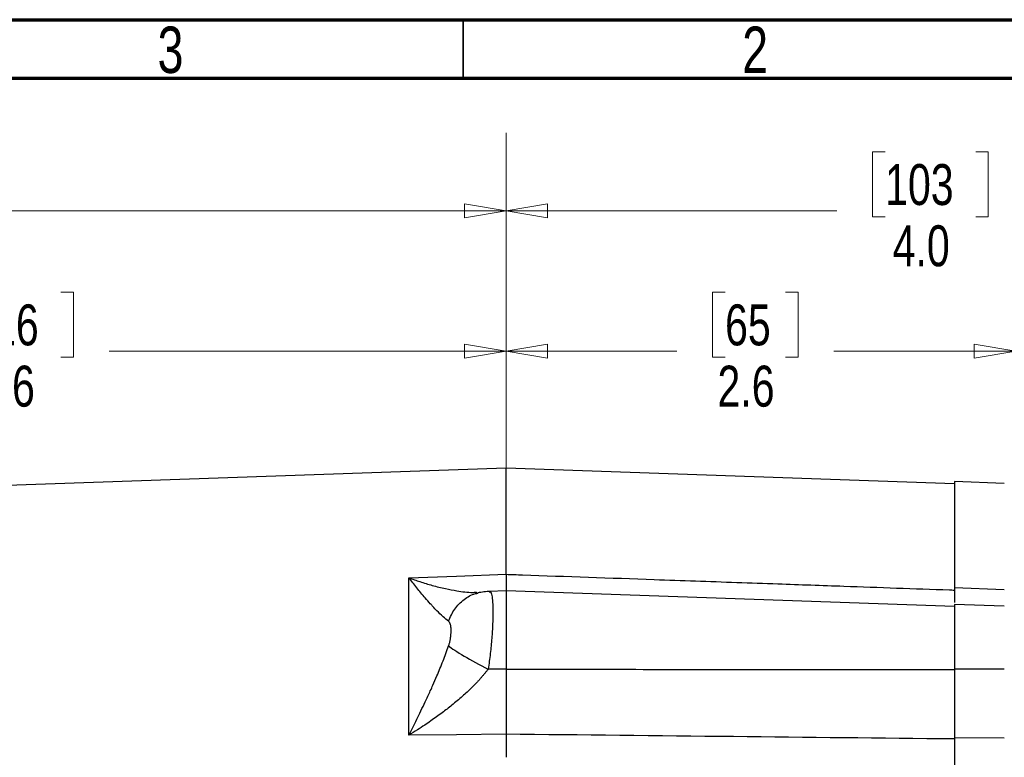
# Model space of a CAD drawing. Header units: inches. Extents: x 0.6 to 16.3, y 0.2 to 11.5.
# Tile 20 of 21: x 10.9 to 14.2, y 9 to 11.5. Entities that reach past the tile are written whole.
import ezdxf

# ---------------------------------------------------------------- set-up
doc = ezdxf.new("R2010")
doc.units = ezdxf.units.IN
doc.header["$MEASUREMENT"] = 0
doc.linetypes.add('CENTERX2', pattern=[0.8, 0.5, -0.1, 0.1, -0.1])
doc.styles.add('SLDTEXTSTYLE0', font='TXT', dxfattribs={"width": 0.75})
doc.dimstyles.new('SLDDIMSTYLE0', dxfattribs={"dimtxt": 0.137795, "dimasz": 0.14, "dimexe": 0, "dimexo": 0.0625, "dimgap": 0.034449, "dimtad": 0, "dimdec": 1, "dimlfac": 1.5, "dimrnd": 1e-09, "dimzin": 12, "dimdsep": 46, "dimtxsty": 'SLDTEXTSTYLE0', "dimblk1": 'CLOSED', "dimblk2": 'CLOSED', "dimsah": 1, "dimcen": 0.09, "dimadec": 0, "dimazin": 3, "dimtfac": 1, "dimtdec": 1, "dimtofl": 0, "dimtmove": 0, "dimatfit": 3, "dimldrblk": 'CLOSED', "dimfxl": 0, "dimfrac": 2, "dimtolj": 1, "dimtzin": 12, "dimarcsym": 0})
doc.dimstyles.new('SLDDIMSTYLE1', dxfattribs={"dimtxt": 0.137795, "dimasz": 0.14, "dimexe": 0, "dimexo": 0.0625, "dimgap": 0.034449, "dimtad": 0, "dimdec": 1, "dimlfac": 1.5, "dimrnd": 1e-09, "dimzin": 4, "dimdsep": 46, "dimtxsty": 'SLDTEXTSTYLE0', "dimblk1": 'CLOSED', "dimblk2": 'CLOSED', "dimsah": 1, "dimcen": 0.09, "dimadec": 0, "dimazin": 1, "dimtfac": 1, "dimtdec": 1, "dimtofl": 0, "dimtmove": 0, "dimatfit": 3, "dimldrblk": 'CLOSED', "dimfxl": 0, "dimfrac": 2, "dimtolj": 1, "dimtzin": 12, "dimarcsym": 0})
doc.dimstyles.new('SLDDIMSTYLE2', dxfattribs={"dimtxt": 0.137795, "dimasz": 0.14, "dimexe": 0, "dimexo": 0.0625, "dimgap": 0.034449, "dimtad": 0, "dimdec": 1, "dimlfac": 1.5, "dimrnd": 1e-09, "dimzin": 12, "dimdsep": 46, "dimtxsty": 'SLDTEXTSTYLE0', "dimblk1": 'CLOSED', "dimblk2": 'CLOSED', "dimsah": 1, "dimcen": 0.09, "dimadec": 0, "dimazin": 3, "dimtfac": 1, "dimtofl": 0, "dimtmove": 0, "dimatfit": 3, "dimldrblk": 'CLOSED', "dimfxl": 0, "dimfrac": 2, "dimtolj": 1, "dimtzin": 12, "dimarcsym": 0})

# ---------------------------------------------------------------- blocks, each defined once
blk = doc.blocks.new('_Closed')
at = {"color": 0, "linetype": 'ByBlock', "lineweight": -2}
for p, q in [((-1, 0.166667), (0, 0)), ((-1, 0.166667), (-1, -0.166667)), ((0, 0), (-1, -0.166667)), ((0, 0), (-1, 0))]:
    blk.add_line(p, q, dxfattribs=at)
blk = doc.blocks.new('_D')
at = {"color": 7, "linetype": 'Continuous', "lineweight": 0}
for p, q in [((9.3049, 11.0512), (9.2629, 11.0512)), ((9.2629, 11.0512), (9.2629, 10.8324)), ((9.6103, 11.0512), (9.6523, 11.0512)), ((9.6523, 11.0512), (9.6523, 10.8324)), ((8.1835, 9.2049), (8.1835, 10.8921)), ((8.1835, 10.8527), (9.142, 10.8527)), ((12.5455, 10.8527), (9.7731, 10.8527)), ((9.2629, 10.8324), (9.3049, 10.8324)), ((9.6523, 10.8324), (9.6103, 10.8324))]:
    blk.add_line(p, q, dxfattribs=at)
at = {"color": 7, "linetype": 'Continuous', "lineweight": 18, "xscale": 0.14, "yscale": 0.14, "rotation": 180.0000000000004}
blk.add_blockref('_Closed', (8.1835, 10.8527), dxfattribs=at)
at = {"color": 7, "linetype": 'Continuous', "lineweight": 18, "xscale": 0.14, "yscale": 0.14}
blk.add_blockref('_Closed', (12.5455, 10.8527), dxfattribs=at)
at = {"color": 7, "linetype": 'Continuous', "lineweight": 18, "char_height": 0.1378, "attachment_point": 1, "style": 'SLDTEXTSTYLE0'}
for s, insert in [('166', (9.3049, 11.01)), ('6.5', (9.3303, 10.8039))]:
    blk.add_mtext(s, dxfattribs=dict(at, insert=insert))
blk = doc.blocks.new('_D_1')
at = {"color": 7, "linetype": 'Continuous', "lineweight": 0}
for p, q in [((13.822, 11.0512), (13.78, 11.0512)), ((13.78, 11.0512), (13.78, 10.8324)), ((14.1274, 11.0512), (14.1694, 11.0512)), ((14.1694, 11.0512), (14.1694, 10.8324)), ((12.5455, 9.6685), (12.5455, 10.8921)), ((15.2405, 8.3774), (15.2405, 10.8921)), ((12.5455, 10.8527), (13.6591, 10.8527)), ((15.2405, 10.8527), (14.2902, 10.8527)), ((13.78, 10.8324), (13.822, 10.8324)), ((14.1694, 10.8324), (14.1274, 10.8324))]:
    blk.add_line(p, q, dxfattribs=at)
at = {"color": 7, "linetype": 'Continuous', "lineweight": 18, "xscale": 0.14, "yscale": 0.14}
for p, rotation in [((12.5455, 10.8527, 0.1197), 180.0000000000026), ((15.2405, 10.8527, 0.1197), 2.59533262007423e-12)]:
    blk.add_blockref('_Closed', p, dxfattribs=dict(at, rotation=rotation))
at = {"color": 7, "linetype": 'Continuous', "lineweight": 18, "char_height": 0.1378, "attachment_point": 1, "style": 'SLDTEXTSTYLE0'}
for s, insert in [('103', (13.822, 11.01)), ('4.0', (13.8474, 10.8039))]:
    blk.add_mtext(s, dxfattribs=dict(at, insert=insert))
blk = doc.blocks.new('_D_2')
at = {"color": 7, "linetype": 'Continuous', "lineweight": 0}
for p, q in [((13.283, 10.5787), (13.241, 10.5787)), ((13.241, 10.5787), (13.241, 10.36)), ((13.4866, 10.5787), (13.5286, 10.5787)), ((13.5286, 10.5787), (13.5286, 10.36)), ((12.5455, 9.6685), (12.5455, 10.4196)), ((14.2619, 9.9345), (14.2619, 10.4196)), ((12.5455, 10.3803), (13.1201, 10.3803)), ((14.2619, 10.3803), (13.6494, 10.3803)), ((13.241, 10.36), (13.283, 10.36)), ((13.5286, 10.36), (13.4866, 10.36))]:
    blk.add_line(p, q, dxfattribs=at)
at = {"color": 7, "linetype": 'Continuous', "lineweight": 18, "xscale": 0.14, "yscale": 0.14, "rotation": 180.0000000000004}
blk.add_blockref('_Closed', (12.5455, 10.3803, 0.1197), dxfattribs=at)
at = {"color": 7, "linetype": 'Continuous', "lineweight": 18, "xscale": 0.14, "yscale": 0.14}
blk.add_blockref('_Closed', (14.2619, 10.3803, 0.1197), dxfattribs=at)
at = {"color": 7, "linetype": 'Continuous', "lineweight": 18, "char_height": 0.1378, "attachment_point": 1, "style": 'SLDTEXTSTYLE0'}
for s, insert in [('65', (13.283, 10.5376)), ('2.6', (13.2575, 10.3314))]:
    blk.add_mtext(s, dxfattribs=dict(at, insert=insert))
blk = doc.blocks.new('_D_3')
at = {"color": 7, "linetype": 'Continuous', "lineweight": 0}
for p, q in [((10.7413, 10.5787), (10.6993, 10.5787)), ((10.6993, 10.5787), (10.6993, 10.36)), ((11.0468, 10.5787), (11.0888, 10.5787)), ((11.0888, 10.5787), (11.0888, 10.36)), ((9.5002, 9.3907), (9.5002, 10.4196)), ((12.5455, 9.6685), (12.5455, 10.4196)), ((9.5002, 10.3803), (10.5785, 10.3803)), ((12.5455, 10.3803), (11.2096, 10.3803)), ((10.6993, 10.36), (10.7413, 10.36)), ((11.0888, 10.36), (11.0468, 10.36))]:
    blk.add_line(p, q, dxfattribs=at)
at = {"color": 7, "linetype": 'Continuous', "lineweight": 18, "xscale": 0.14, "yscale": 0.14, "rotation": 180.0000000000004}
blk.add_blockref('_Closed', (9.5002, 10.3803, 0.1197), dxfattribs=at)
at = {"color": 7, "linetype": 'Continuous', "lineweight": 18, "xscale": 0.14, "yscale": 0.14}
blk.add_blockref('_Closed', (12.5455, 10.3803, 0.1197), dxfattribs=at)
at = {"color": 7, "linetype": 'Continuous', "lineweight": 18, "char_height": 0.1378, "attachment_point": 1, "style": 'SLDTEXTSTYLE0'}
for s, insert in [('116', (10.7413, 10.5376)), ('4.6', (10.7668, 10.3314))]:
    blk.add_mtext(s, dxfattribs=dict(at, insert=insert))

msp = doc.modelspace()

# ---------------------------------------------------------------- linework, layer by layer
at = {"color": 7, "linetype": 'Continuous', "lineweight": 70}
for p, q in [((0.5906, 11.4961), (16.3386, 11.4961)), ((0.7874, 11.2992), (16.1417, 11.2992))]:
    msp.add_line(p, q, dxfattribs=at)
at = {"color": 7, "linetype": 'Continuous', "lineweight": 35}
msp.add_line((12.4016, 11.2992), (12.4016, 11.4961), dxfattribs=at)
at = {"color": 7, "linetype": 'CENTERX2', "lineweight": 18}
msp.add_line((12.5455, 4.2723), (12.5455, 11.1156), dxfattribs=at)
at = {"color": 7, "linetype": 'Continuous', "lineweight": 25}
for p, q in [((12.5455, 9.9866), (10.1845, 9.9041)), ((14.0552, 9.9338), (12.5455, 9.9866)), ((12.5455, 9.6291), (12.5455, 9.9866)), ((14.2233, 9.9351), (14.0552, 9.941)), ((14.0552, 9.941), (14.0552, 9.5831)), ((12.218, 9.6177), (12.3789, 9.6233)), ((12.218, 9.0873), (12.218, 9.6177)), ((12.3789, 9.6233), (12.5455, 9.6291)), ((14.2233, 9.5772), (14.0552, 9.5831)), ((12.4488, 9.5666), (12.4465, 9.5679)), ((12.5455, 9.5737), (12.4884, 9.5717)), ((12.4884, 9.5703), (12.4905, 9.5702)), ((14.0552, 9.521), (12.5455, 9.5737)), ((12.5455, 9.5737), (12.5455, 9.3101)), ((14.2233, 9.5219), (14.0552, 9.5278)), ((14.0552, 9.5278), (14.0552, 9.3101)), ((12.5455, 9.3101), (12.4854, 9.3099)), ((14.2233, 9.31), (14.0552, 9.3101)), ((12.3789, 9.089), (12.218, 9.0873)), ((12.5455, 9.0908), (12.3789, 9.089)), ((12.5455, 9.0908), (12.5455, 9.0131)), ((14.2233, 9.0772), (14.0552, 9.079)), ((14.0552, 9.079), (14.0552, 6.7899))]:
    msp.add_line(p, q, dxfattribs=at)
for points, knots in [([(14.0552, 9.9338), (14.0552, 9.9338), (14.0552, 9.9338), (14.0552, 9.9334), (14.0552, 9.9328), (14.0552, 9.9319), (14.0552, 9.9308), (14.0552, 9.9294), (14.0552, 9.9278), (14.0552, 9.9259), (14.0552, 9.9238), (14.0552, 9.9214), (14.0552, 9.9188), (14.0552, 9.9159), (14.0552, 9.9128), (14.0552, 9.9029), (14.0552, 9.8815), (14.0552, 9.8402), (14.0552, 9.7882), (14.0552, 9.7411), (14.0552, 9.7056), (14.0552, 9.6859), (14.0552, 9.6655), (14.0552, 9.6443), (14.0552, 9.6223), (14.0552, 9.5997), (14.0552, 9.584), (14.0552, 9.5761)], [0, 0, 0, 0, 0.01842, 0.036826, 0.055222, 0.073608, 0.091987, 0.110363, 0.128736, 0.147109, 0.165485, 0.183866, 0.202254, 0.220651, 0.23906, 0.257483, 0.384634, 0.511796, 0.635949, 0.760114, 0.794416, 0.828683, 0.862929, 0.897168, 0.931417, 0.965689, 1, 1, 1, 1]), ([(12.3517, 9.471), (12.3459, 9.4753), (12.3394, 9.4807), (12.3262, 9.4928), (12.3196, 9.4993), (12.3084, 9.5108), (12.304, 9.5155), (12.2966, 9.5233), (12.2938, 9.5265), (12.2852, 9.536), (12.2793, 9.5427), (12.2637, 9.5607), (12.2539, 9.5725), (12.2354, 9.5954), (12.2267, 9.6064), (12.218, 9.6177)], [-1.668217, -1.668217, -1.668217, -1.668217, -1.375984, -1.375984, -1.042003, -1.042003, -0.833265, -0.833265, -0.728896, -0.728896, -0.561906, -0.561906, -0.294721, -0.294721, 0.001686, 0.001686, 0.001686, 0.001686]), ([(12.5455, 9.6291), (12.5455, 9.6191), (12.5455, 9.5989), (12.5455, 9.5807), (12.5455, 9.5716), (12.5455, 9.5722), (12.5455, 9.5723)], [0, 0, 0, 0, 0.30691, 0.613797, 0.920679, 1, 1, 1, 1]), ([(12.5455, 9.6291), (12.5639, 9.6285), (12.5823, 9.6279), (12.7487, 9.622), (12.8967, 9.6169), (13.1372, 9.6084), (13.2297, 9.6052), (13.3685, 9.6003), (13.4147, 9.5987), (13.535, 9.5945), (13.609, 9.5919), (13.8014, 9.5851), (13.9198, 9.5809), (14.0439, 9.5765), (14.0495, 9.5763), (14.0552, 9.5761)], [1.271244, 1.271244, 1.271244, 1.271244, 1.481343, 1.481343, 3.174307, 3.174307, 4.232409, 4.232409, 4.761461, 4.761461, 5.607943, 5.607943, 6.962314, 6.962314, 7.02707, 7.02707, 7.02707, 7.02707]), ([(14.0552, 9.5831), (14.0552, 9.5721), (14.0552, 9.5516), (14.0552, 9.5366), (14.0552, 9.5337), (14.0552, 9.5337)], [0, 0, 0, 0, 0.538532, 0.997232, 1, 1, 1, 1]), ([(12.4922, 9.5712), (12.4853, 9.5711), (12.4716, 9.5709), (12.4571, 9.5677), (12.45, 9.5662)], [0, 0, 0, 0, 0.511855, 1, 1, 1, 1]), ([(14.0552, 9.5198), (14.0552, 9.5201), (14.0552, 9.521), (14.0552, 9.5122), (14.0552, 9.4941), (14.0552, 9.467), (14.0552, 9.4331), (14.0552, 9.3939), (14.0552, 9.3514), (14.0552, 9.3227), (14.0552, 9.3083)], [0, 0, 0, 0, 0.057819, 0.192416, 0.327014, 0.461611, 0.596208, 0.730805, 0.865403, 1, 1, 1, 1]), ([(12.3517, 9.471), (12.352, 9.4707), (12.3532, 9.4697), (12.3544, 9.4681), (12.3556, 9.4657), (12.3568, 9.4628), (12.358, 9.4581), (12.3588, 9.4524), (12.3593, 9.4463), (12.3594, 9.4408), (12.3594, 9.436), (12.3592, 9.4301), (12.3585, 9.4215), (12.357, 9.4102), (12.3552, 9.4008), (12.3535, 9.3944), (12.3525, 9.391), (12.352, 9.3894), (12.3517, 9.3886)], [0, 0, 0, 0, 0.0272854, 0.0966957, 0.1181176, 0.1775137, 0.2645843, 0.3409911, 0.4198607, 0.5000563, 0.5401228, 0.5799897, 0.6971505, 0.8081797, 0.9099168, 0.9564277, 0.9785373, 1, 1, 1, 1]), ([(12.218, 9.0873), (12.2267, 9.1043), (12.2354, 9.1216), (12.2539, 9.1591), (12.2637, 9.1793), (12.2793, 9.2122), (12.2852, 9.2249), (12.2938, 9.2439), (12.2966, 9.2503), (12.304, 9.2667), (12.3084, 9.2769), (12.3196, 9.3032), (12.3262, 9.3194), (12.3394, 9.3534), (12.3459, 9.3712), (12.3517, 9.3886)], [0, 0, 0, 0, 0.296408, 0.296408, 0.563592, 0.563592, 0.730583, 0.730583, 0.834952, 0.834952, 1.04369, 1.04369, 1.37767, 1.37767, 1.669903, 1.669903, 1.669903, 1.669903]), ([(12.4854, 9.3099), (12.4834, 9.3074), (12.4795, 9.3022), (12.4732, 9.2946), (12.4667, 9.2868), (12.4598, 9.2789), (12.4526, 9.271), (12.4451, 9.263), (12.4373, 9.2549), (12.422, 9.2397), (12.3977, 9.2171), (12.3645, 9.1892), (12.3289, 9.1616), (12.2981, 9.1395), (12.2703, 9.1206), (12.2457, 9.1045), (12.2277, 9.0933), (12.218, 9.0873)], [0, 0, 0, 0, 0.027232, 0.055177, 0.083846, 0.113252, 0.143403, 0.174311, 0.205982, 0.238426, 0.356347, 0.48667, 0.606598, 0.742141, 0.813048, 0.89899, 1, 1, 1, 1]), ([(12.5455, 9.3101), (12.5455, 9.3069), (12.5455, 9.3005), (12.5455, 9.2909), (12.5455, 9.2812), (12.5455, 9.2716), (12.5455, 9.262), (12.5455, 9.2524), (12.5455, 9.2428), (12.5455, 9.2332), (12.5455, 9.2237), (12.5455, 9.2142), (12.5455, 9.2048), (12.5455, 9.1955), (12.5455, 9.1862), (12.5455, 9.177), (12.5455, 9.1679), (12.5455, 9.1588), (12.5455, 9.1499), (12.5455, 9.1411), (12.5455, 9.1324), (12.5455, 9.1238), (12.5455, 9.1153), (12.5455, 9.107), (12.5455, 9.0988), (12.5455, 9.0935), (12.5455, 9.0908)], [0, 0, 0, 0, 0.041666, 0.083331, 0.124998, 0.166665, 0.208333, 0.25, 0.291668, 0.333335, 0.375001, 0.416665, 0.458329, 0.499991, 0.541654, 0.583318, 0.624983, 0.66665, 0.708318, 0.749986, 0.791656, 0.833325, 0.874994, 0.916663, 0.958332, 1, 1, 1, 1]), ([(12.5455, 9.3101), (12.6755, 9.3098), (12.9325, 9.3093), (13.3141, 9.3088), (13.6874, 9.3085), (13.9335, 9.3084), (14.0552, 9.3083)], [0, 0, 0, 0, 0.2581648, 0.5108864, 0.7581648, 1, 1, 1, 1]), ([(14.0552, 9.3101), (14.0552, 9.2884), (14.0552, 9.2483), (14.0552, 9.1898), (14.0552, 9.1329), (14.0552, 9.0978), (14.0552, 9.079)], [0, 0, 0, 0, 0.2668539, 0.4941326, 0.7280068, 1, 1, 1, 1]), ([(14.0552, 9.3083), (14.0552, 9.3054), (14.0552, 9.2996), (14.0552, 9.2908), (14.0552, 9.2821), (14.0552, 9.2733), (14.0552, 9.2645), (14.0552, 9.2558), (14.0552, 9.2397), (14.0552, 9.2164), (14.0552, 9.1862), (14.0552, 9.1566), (14.0552, 9.1328), (14.0552, 9.1143), (14.0552, 9.1008), (14.0552, 9.0876), (14.0552, 9.0791), (14.0552, 9.0748)], [0, 0, 0, 0, 0.03579, 0.071516, 0.107202, 0.142873, 0.178554, 0.214269, 0.250045, 0.374999, 0.500007, 0.624958, 0.74997, 0.812511, 0.87494, 0.937392, 1, 1, 1, 1]), ([(14.0552, 9.0748), (13.8072, 9.0774), (13.3039, 9.0827), (12.8007, 9.0881), (12.5455, 9.0908)], [0, 0, 0, 0, 0.492923, 1, 1, 1, 1]), ([(14.0552, 9.0748), (14.0552, 9.0687), (14.0552, 9.0564), (14.0552, 9.0377), (14.0552, 9.019), (14.0552, 9.0001), (14.0552, 8.981), (14.0552, 8.9619), (14.0552, 8.9426), (14.0552, 8.9232), (14.0552, 8.9037), (14.0552, 8.884), (14.0552, 8.8643), (14.0552, 8.8443), (14.0552, 8.7861), (14.0552, 8.6875), (14.0552, 8.5445), (14.0552, 8.3967), (14.0552, 8.2444), (14.0552, 8.0896), (14.0552, 7.9332), (14.0552, 7.7768), (14.0552, 7.622), (14.0552, 7.4697), (14.0552, 7.322), (14.0552, 7.1789), (14.0552, 7.0745), (14.0552, 7.005), (14.0552, 6.9683), (14.0552, 6.9321), (14.0552, 6.8963), (14.0552, 6.8609), (14.0552, 6.826), (14.0552, 6.8031), (14.0552, 6.7916)], [0, 0, 0, 0, 0.00924, 0.018474, 0.027703, 0.036927, 0.046148, 0.055368, 0.064587, 0.073807, 0.083028, 0.092252, 0.10148, 0.110713, 0.119952, 0.182033, 0.244119, 0.307698, 0.371283, 0.435639, 0.500001, 0.564357, 0.628718, 0.692298, 0.755882, 0.817963, 0.880049, 0.897202, 0.914336, 0.93146, 0.948581, 0.965706, 0.982844, 1, 1, 1, 1])]:
    msp.add_open_spline(points, degree=3, knots=knots, dxfattribs=at)
at = {"color": 8, "linetype": 'Continuous', "lineweight": 25}
for points, knots in [([(12.218, 9.6177), (12.2305, 9.6132), (12.2569, 9.6036), (12.2983, 9.5911), (12.34, 9.5807), (12.3855, 9.5725), (12.4217, 9.5673), (12.4419, 9.5686), (12.4465, 9.5688)], [0, 0, 0, 0, 0.155481, 0.329885, 0.520136, 0.687346, 0.929333, 1, 1, 1, 1]), ([(12.3517, 9.471), (12.358, 9.4853), (12.3706, 9.514), (12.403, 9.5452), (12.4313, 9.5628), (12.4488, 9.565), (12.4519, 9.5654)], [0, 0, 0, 0, 0.310973, 0.621804, 0.932635, 1, 1, 1, 1]), ([(12.4905, 9.5702), (12.4911, 9.5702), (12.4941, 9.5705), (12.4976, 9.5593), (12.5007, 9.5368), (12.5016, 9.5034), (12.5007, 9.462), (12.4976, 9.4143), (12.4928, 9.3626), (12.4879, 9.3275), (12.4854, 9.3099)], [0, 0, 0, 0, 0.037716, 0.175342, 0.312655, 0.449812, 0.586969, 0.724282, 0.861907, 1, 1, 1, 1])]:
    msp.add_open_spline(points, degree=3, knots=knots, dxfattribs=at)
at = {"color": 7, "linetype": 'Continuous', "lineweight": 25}
msp.add_open_spline([(12.3517, 9.3886), (12.362, 9.38), (12.3989, 9.3556), (12.4563, 9.3245), (12.4854, 9.3099)], degree=3, dxfattribs=at)

# ---------------------------------------------------------------- texts
at = {"color": 7, "linetype": 'Continuous', "lineweight": 0, "char_height": 0.1562, "attachment_point": 2, "style": 'SLDTEXTSTYLE0'}
for s, insert in [('3', (11.4157, 11.4728)), ('2', (13.3843, 11.4728))]:
    msp.add_mtext(s, dxfattribs=dict(at, insert=insert))

# ---------------------------------------------------------------- dimensions: what is measured, and where the dimension line sits
at = {"color": 7, "linetype": 'Continuous', "lineweight": 18}
for base, p1, p2, dimstyle, picture, middle in [((8.1835, 10.8527), (12.5455, 11.1156), (8.1835, 9.1655), 'SLDDIMSTYLE0', '_D', (9.4576, 10.8527)), ((9.5002, 10.3803), (12.5455, 9.6291), (9.5002, 9.3513), 'SLDDIMSTYLE0', '_D_3', (10.894, 10.3803)), ((14.2619, 10.3803), (12.5455, 9.6291), (14.2619, 9.8951), 'SLDDIMSTYLE2', '_D_2', (13.3848, 10.3803))]:
    dim = msp.add_linear_dim(base=base, p1=p1, p2=p2, dimstyle=dimstyle, dxfattribs=at)
    dim.commit()
    dim.dimension.update_dxf_attribs({"geometry": picture, "text_midpoint": middle, "dimtype": 160})
dim = msp.add_linear_dim(base=(12.5455, 10.8527), p1=(15.2405, 8.338), p2=(12.5455, 9.6291), angle=0, dimstyle='SLDDIMSTYLE1', dxfattribs=at)
dim.commit()
dim.dimension.update_dxf_attribs({"geometry": '_D_1', "text_midpoint": (13.9747, 10.8527), "dimtype": 160})

doc.saveas('drawing.dxf')
